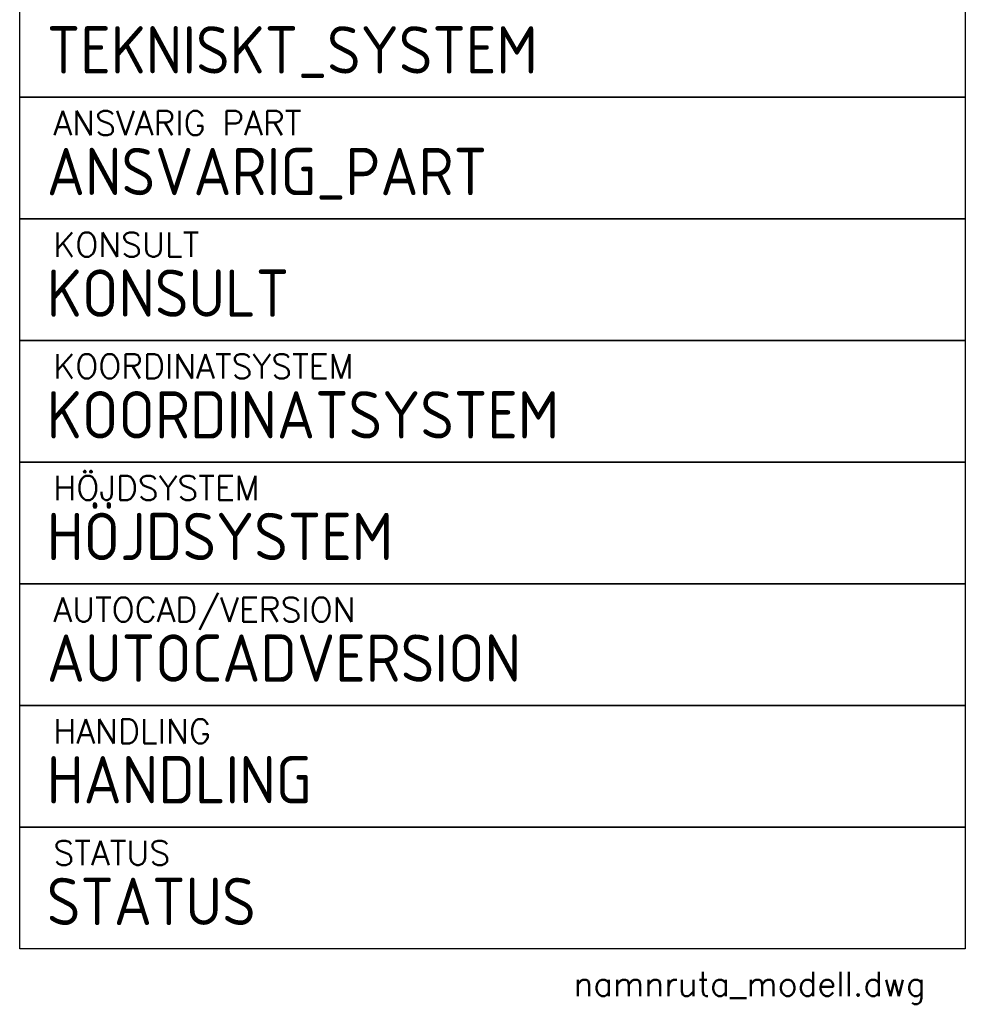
# Model space of a CAD drawing. Header units: millimetres. Extents: x -5600 to 0, y -2422 to 419.
# Tile 2 of 20: x -1400 to 0, y -2422 to -965. Entities that reach past the tile are written whole.
import ezdxf

# ---------------------------------------------------------------- set-up
doc = ezdxf.new("R2010")
doc.units = ezdxf.units.MM
doc.header["$LTSCALE"] = 50
for name, color, linetype, plot in [('P-------W1-', 7, 'Continuous', False), ('P-------W2-', 3, 'Continuous', False), ('P-------W3-', 1, 'Continuous', False)]:
    doc.layers.add(name, color=color, linetype=linetype, plot=plot)
doc.styles.add('ISO', font='isocp.shx')
doc.styles.add('SIMPLEX', font='SIMPLEX')

msp = doc.modelspace()

# ---------------------------------------------------------------- linework, layer by layer
at = {"layer": 'P-------W1-'}
for points in [[(-1400, -900), (0, -900), (0, -1080), (-1400, -1080)], [(-1400, -1080), (0, -1080), (0, -1260), (-1400, -1260)], [(-1400, -1260), (0, -1260), (0, -1440), (-1400, -1440)], [(-1400, -1440), (0, -1440), (0, -1620), (-1400, -1620)], [(-1400, -1620), (0, -1620), (0, -1800), (-1400, -1800)], [(-1400, -1800), (0, -1800), (0, -1980), (-1400, -1980)], [(-1400, -1980), (0, -1980), (0, -2160), (-1400, -2160)], [(-1400, -2160), (0, -2160), (0, -2340), (-1400, -2340)]]:
    msp.add_lwpolyline(points, close=True, dxfattribs=at)

# ---------------------------------------------------------------- texts
at = {"layer": 'P-------W2-', "style": 'ISO', "flags": 8}
for tag, p, s in [('TEKNISKT_SYSTEM', (-1359.8, -1045), ''), ('ANSVARIG_PART', (-1359.8, -1225), ''), ('KONSULT', (-1359.8, -1405), ''), ('KOORDINATSYSTEM', (-1359.8, -1585), '? LOKALT/SWEREF 12 20 00'), ('HÖJDSYSTEM', (-1359.8, -1765), 'RH2000'), ('AUTOCADVERSION', (-1359.8, -1945), 'DWG 2018'), ('HANDLING', (-1359.8, -2125), ''), ('STATUS', (-1359.8, -2305), '')]:
    msp.add_attdef(tag, p, s, height=70, dxfattribs=at)
at = {"layer": 'P-------W3-', "style": 'SIMPLEX'}
for s, p in [('ANSVARIG PART', (-1350, -1136.2)), ('KONSULT', (-1350, -1316.2)), ('KOORDINATSYSTEM', (-1350, -1496.2)), ('HÖJDSYSTEM', (-1350, -1676.2)), ('AUTOCAD/VERSION', (-1350, -1856.2)), ('HANDLING', (-1350, -2036.2)), ('STATUS', (-1350, -2216.2)), ('namnruta_modell.dwg', (-580, -2410))]:
    msp.add_text(s, height=36, dxfattribs=at).set_placement(p)

doc.saveas('drawing.dxf')
